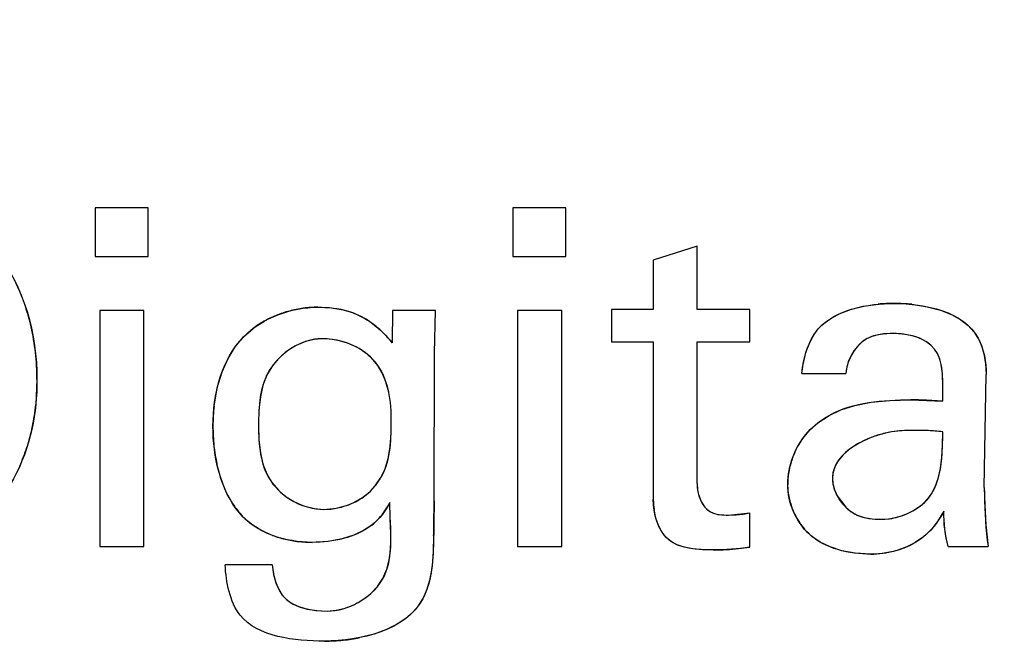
# Model space of a CAD drawing. Header units: inches. Extents: x 0 to 34, y 0 to 22.
# Tile 23 of 53: x 8.0613 to 8.2068, y 12.1018 to 12.1953. Entities that reach past the tile are written whole.
import ezdxf

# ---------------------------------------------------------------- set-up
doc = ezdxf.new("R2010")
doc.units = ezdxf.units.IN
doc.header["$LTSCALE"] = 1.87
doc.header["$MEASUREMENT"] = 0
doc.layers.get('0').update_dxf_attribs({"linetype": 'CONTINUOUS'})
doc.layers.add('DIMENSIONS', color=7, linetype='CONTINUOUS')
doc.styles.get("Standard").update_dxf_attribs({"font": 'txt', "width": 0.8})
doc.dimstyles.new('DIMSTYLE_1', dxfattribs={"dimtxt": 0.125, "dimasz": 0.18, "dimexe": 0.125, "dimexo": 0.0625, "dimgap": 0.0625, "dimtad": 0, "dimtih": 1, "dimtoh": 1, "dimdsep": 46, "dimtxsty": 'STANDARD', "dimblk": '_FILLED', "dimblk1": '_FILLED', "dimblk2": '_FILLED', "dimcen": 0.09, "dimadec": 0, "dimazin": 0, "dimtp": 0.001, "dimtm": 0.001, "dimtfac": 1, "dimtofl": 0, "dimtmove": 0, "dimatfit": 3, "dimldrblk": '_FILLED', "dimfxl": 1, "dimtolj": 1, "dimarcsym": 0})

# ---------------------------------------------------------------- blocks, each defined once
blk = doc.blocks.new('_FILLED')
at = {"color": 0, "linetype": 'BYBLOCK'}
blk.add_solid([(0, 0), (-1, 0.1736111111), (-1, -0.1736111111)], dxfattribs=at)
blk = doc.blocks.new('*D6')
at = {"layer": 'DIMENSIONS', "color": 2, "linetype": 'CONTINUOUS'}
for p, q in [((8.3470842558, 11.7387153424), (8.3470842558, 13.5723055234)), ((8.9348795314, 11.7387153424), (8.9348795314, 13.5723055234)), ((8.3470842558, 13.4473055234), (7.9870842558, 13.4473055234)), ((8.9348795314, 13.4473055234), (9.3324718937, 13.4473055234))]:
    blk.add_line(p, q, dxfattribs=at)
at = {"layer": 'DIMENSIONS', "color": 2, "linetype": 'CONTINUOUS', "xscale": 0.18, "yscale": 0.18, "zscale": 0.18}
blk.add_blockref('_FILLED', (8.3470842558, 13.4473055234), dxfattribs=at)
at = {"layer": 'DIMENSIONS', "color": 2, "linetype": 'CONTINUOUS', "xscale": 0.18, "yscale": 0.18, "zscale": 0.18, "rotation": 180}
blk.add_blockref('_FILLED', (8.9348795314, 13.4473055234), dxfattribs=at)
at = {"layer": 'DIMENSIONS', "color": 2, "linetype": 'CONTINUOUS', "insert": (9.3949718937, 13.5098055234), "char_height": 0.125, "width": 1.225, "attachment_point": 1, "line_spacing_factor": 0.9}
blk.add_mtext('14.93{\\Ftxt.shx;\\W1.000000;\\H0.125000; }[.588]', dxfattribs=at)
blk = doc.blocks.new('*D7')
at = {"layer": 'DIMENSIONS', "color": 2, "linetype": 'CONTINUOUS'}
for p, q in [((7.746690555, 11.7387153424), (7.746690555, 14.3223055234)), ((8.3470842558, 11.7374542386), (8.3470842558, 14.3223055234)), ((7.746690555, 14.1973055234), (7.379378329, 14.1973055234)), ((8.3470842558, 14.1973055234), (8.7070842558, 14.1973055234))]:
    blk.add_line(p, q, dxfattribs=at)
at = {"layer": 'DIMENSIONS', "color": 2, "linetype": 'CONTINUOUS', "xscale": 0.18, "yscale": 0.18, "zscale": 0.18}
blk.add_blockref('_FILLED', (7.746690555, 14.1973055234), dxfattribs=at)
at = {"layer": 'DIMENSIONS', "color": 2, "linetype": 'CONTINUOUS', "xscale": 0.18, "yscale": 0.18, "zscale": 0.18, "rotation": 180}
blk.add_blockref('_FILLED', (8.3470842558, 14.1973055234), dxfattribs=at)
at = {"layer": 'DIMENSIONS', "color": 2, "linetype": 'CONTINUOUS', "insert": (7.316878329, 14.2598055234), "char_height": 0.125, "width": 1.225, "attachment_point": 3, "line_spacing_factor": 0.9}
blk.add_mtext('15.25{\\Ftxt.shx;\\W1.000000;\\H0.125000; }[.600]', dxfattribs=at)
blk = doc.blocks.new('*D10')
at = {"layer": 'DIMENSIONS', "color": 2, "linetype": 'CONTINUOUS'}
for p, q in [((8.5782850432, 12.5752582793), (6.8718094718, 12.5752582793)), ((6.9968094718, 12.5752582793), (6.9968094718, 11.7282740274)), ((6.9968094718, 10.6312897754), (6.9968094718, 11.4782740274)), ((8.1410724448, 10.6312897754), (6.8718094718, 10.6312897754))]:
    blk.add_line(p, q, dxfattribs=at)
at = {"layer": 'DIMENSIONS', "color": 2, "linetype": 'CONTINUOUS', "xscale": 0.18, "yscale": 0.18, "zscale": 0.18}
for p, rotation in [((6.9968094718, 12.5752582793), 90), ((6.9968094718, 10.6312897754), 270)]:
    blk.add_blockref('_FILLED', p, dxfattribs=dict(at, rotation=rotation))
at = {"layer": 'DIMENSIONS', "color": 2, "linetype": 'CONTINUOUS', "insert": (6.9968094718, 11.6657740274), "char_height": 0.125, "width": 1.325, "attachment_point": 2, "line_spacing_factor": 0.9}
blk.add_mtext('49.38{\\Ftxt.shx;\\W1.000000;\\H0.125000; }[1.944]', dxfattribs=at)
blk = doc.blocks.new('*D13')
at = {"layer": 'DIMENSIONS', "color": 2, "linetype": 'CONTINUOUS'}
for p, q in [((8.6407850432, 12.5127582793), (8.6407850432, 3.4344774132)), ((8.2407850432, 5.9419774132), (8.2407850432, 3.4344774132)), ((8.2407850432, 3.5594774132), (7.8807850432, 3.5594774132)), ((8.6407850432, 3.5594774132), (9.0379003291, 3.5594774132))]:
    blk.add_line(p, q, dxfattribs=at)
at = {"layer": 'DIMENSIONS', "color": 2, "linetype": 'CONTINUOUS', "xscale": 0.18, "yscale": 0.18, "zscale": 0.18}
blk.add_blockref('_FILLED', (8.2407850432, 3.5594774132), dxfattribs=at)
at = {"layer": 'DIMENSIONS', "color": 2, "linetype": 'CONTINUOUS', "xscale": 0.18, "yscale": 0.18, "zscale": 0.18, "rotation": 180}
blk.add_blockref('_FILLED', (8.6407850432, 3.5594774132), dxfattribs=at)
at = {"layer": 'DIMENSIONS', "color": 2, "linetype": 'CONTINUOUS', "insert": (9.1004003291, 3.6219774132), "char_height": 0.125, "width": 1.225, "attachment_point": 1, "line_spacing_factor": 0.9}
blk.add_mtext('10.16{\\Ftxt.shx;\\W1.000000;\\H0.125000; }[.400]', dxfattribs=at)

msp = doc.modelspace()

# ---------------------------------------------------------------- linework, layer by layer
at = {"color": 7, "linetype": 'CONTINUOUS'}
for p, q in [((8.0724005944, 12.1674600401), (8.0724005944, 12.1602989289)), ((8.0802533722, 12.1674600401), (8.0724005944, 12.1674600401)), ((8.0802533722, 12.1602989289), (8.0802533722, 12.1674600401)), ((8.1341408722, 12.1674600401), (8.1341408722, 12.1602989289)), ((8.1419936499, 12.1674600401), (8.1341408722, 12.1674600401)), ((8.1419936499, 12.1602989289), (8.1419936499, 12.1674600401)), ((8.1613617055, 12.1618308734), (8.1549061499, 12.1597419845)), ((8.1613617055, 12.1524447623), (8.1613617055, 12.1618308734)), ((8.0724005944, 12.1602989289), (8.0802533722, 12.1602989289)), ((8.1341408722, 12.1602989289), (8.1419936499, 12.1602989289)), ((8.1549061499, 12.1597419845), (8.1549061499, 12.1524447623)), ((8.0730922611, 12.1523030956), (8.0730922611, 12.1174114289)), ((8.0796297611, 12.1523030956), (8.0730922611, 12.1523030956)), ((8.0796297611, 12.1174114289), (8.0796297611, 12.1523030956)), ((8.1163853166, 12.1523030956), (8.1163186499, 12.1475086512)), ((8.1227061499, 12.1523030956), (8.1163853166, 12.1523030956)), ((8.1225714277, 12.1459822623), (8.1227061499, 12.1523030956)), ((8.1348325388, 12.1523030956), (8.1348325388, 12.1174114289)), ((8.1413700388, 12.1523030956), (8.1348325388, 12.1523030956)), ((8.1413700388, 12.1174114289), (8.1413700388, 12.1523030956)), ((8.1487214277, 12.1524447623), (8.1487214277, 12.1476503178)), ((8.1549061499, 12.1524447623), (8.1487214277, 12.1524447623)), ((8.1691478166, 12.1524447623), (8.1613617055, 12.1524447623)), ((8.1691478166, 12.1476503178), (8.1691478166, 12.1524447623)), ((8.1487214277, 12.1476503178), (8.1549061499, 12.1476503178)), ((8.1549061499, 12.1476503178), (8.1549061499, 12.1243628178)), ((8.1613617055, 12.1267225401), (8.1613617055, 12.1476503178)), ((8.1613617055, 12.1476503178), (8.1691478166, 12.1476503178)), ((8.1225033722, 12.1241517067), (8.1225714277, 12.1459822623)), ((8.1768519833, 12.1429919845), (8.1833755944, 12.1429919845)), ((8.2038158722, 12.1261669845), (8.2041005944, 12.1428489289)), ((8.1929783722, 12.1390989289), (8.1976978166, 12.1388892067)), ((8.1660283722, 12.1220697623), (8.1691478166, 12.1224155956)), ((8.1691478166, 12.1173433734), (8.1691478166, 12.1224155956)), ((8.0730922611, 12.1174114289), (8.0796297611, 12.1174114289)), ((8.1348325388, 12.1174114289), (8.1413700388, 12.1174114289)), ((8.1984714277, 12.1174114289), (8.2043714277, 12.1174114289)), ((8.0985908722, 12.1146989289), (8.0916325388, 12.1146989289))]:
    msp.add_line(p, q, dxfattribs=at)
at = {"color": 40, "linetype": 'CONTINUOUS'}
for p, q in [((8.1053311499, 12.1527919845), (8.1073338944, 12.1527017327)), ((8.1073338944, 12.1527017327), (8.1090655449, 12.1524228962)), ((8.1090655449, 12.1524228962), (8.1106159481, 12.1519390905)), ((8.1825925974, 12.1519129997), (8.1841751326, 12.1524980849)), ((8.1841751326, 12.1524980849), (8.1860312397, 12.1529514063)), ((8.1860312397, 12.1529514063), (8.1881406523, 12.1532422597)), ((8.1931069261, 12.1532166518), (8.1953649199, 12.1528715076)), ((8.1953649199, 12.1528715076), (8.1973256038, 12.1523549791)), ((8.1973256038, 12.1523549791), (8.1989711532, 12.1517067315)), ((8.1106159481, 12.1519390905), (8.1120900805, 12.151228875)), ((8.1801646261, 12.1504398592), (8.1812660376, 12.1512216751)), ((8.1812660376, 12.1512216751), (8.1825925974, 12.1519129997)), ((8.1989711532, 12.1517067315), (8.2003548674, 12.1509341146)), ((8.2003548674, 12.1509341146), (8.2014439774, 12.1500889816)), ((8.0943601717, 12.1484160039), (8.0957775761, 12.1496617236)), ((8.178614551, 12.1486912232), (8.1792797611, 12.1495975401)), ((8.2014439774, 12.1500889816), (8.2022900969, 12.1491765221)), ((8.0931316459, 12.1469511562), (8.0943601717, 12.1484160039)), ((8.1047862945, 12.1480412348), (8.1034875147, 12.1477139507)), ((8.1059561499, 12.1481392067), (8.1047862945, 12.1480412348)), ((8.1780212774, 12.1475882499), (8.178614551, 12.1486912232)), ((8.1863968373, 12.1480982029), (8.1856726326, 12.1475871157)), ((8.1872095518, 12.148472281), (8.1863968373, 12.1480982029)), ((8.1881368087, 12.1487220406), (8.1872095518, 12.148472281)), ((8.1891915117, 12.1488589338), (8.1881368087, 12.1487220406)), ((8.1904005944, 12.1488989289), (8.1891915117, 12.1488589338)), ((8.1931832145, 12.1485624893), (8.1918879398, 12.148807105)), ((8.1942815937, 12.1481973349), (8.1931832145, 12.1485624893)), ((8.1951895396, 12.1477333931), (8.1942815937, 12.1481973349)), ((8.2029200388, 12.1482072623), (8.2033918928, 12.1471553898)), ((8.0920620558, 12.1452149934), (8.0931316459, 12.1469511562)), ((8.1034875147, 12.1477139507), (8.102140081, 12.1471346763)), ((8.1126188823, 12.1458680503), (8.111561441, 12.1466041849)), ((8.177516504, 12.1462675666), (8.1780212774, 12.1475882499)), ((8.1856726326, 12.1475871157), (8.1849840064, 12.1469008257)), ((8.1959087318, 12.147194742), (8.1951895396, 12.1477333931)), ((8.1964505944, 12.1466058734), (8.1959087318, 12.147194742)), ((8.1968912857, 12.1459405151), (8.1964505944, 12.1466058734)), ((8.2033918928, 12.1471553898), (8.2037649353, 12.1459157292)), ((8.0911799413, 12.1432283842), (8.0920620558, 12.1452149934)), ((8.1134700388, 12.1450739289), (8.1126188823, 12.1458680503)), ((8.1141936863, 12.1441929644), (8.1134700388, 12.1450739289)), ((8.1771222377, 12.1447323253), (8.177516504, 12.1462675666)), ((8.1972414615, 12.145110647), (8.1968912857, 12.1459405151)), ((8.197483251, 12.1441243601), (8.1972414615, 12.145110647)), ((8.2037649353, 12.1459157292), (8.2040112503, 12.1444799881)), ((8.098626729, 12.1441173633), (8.0978161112, 12.1427759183)), ((8.1148407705, 12.143104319), (8.1141936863, 12.1441929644)), ((8.1768519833, 12.1429919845), (8.1771222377, 12.1447323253)), ((8.1835205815, 12.1439890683), (8.1833755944, 12.1429919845)), ((8.1976205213, 12.1429921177), (8.197483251, 12.1441243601)), ((8.2040112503, 12.1444799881), (8.2041005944, 12.1428489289)), ((8.0638283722, 12.1420892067), (8.0636522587, 12.1384266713)), ((8.0904705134, 12.1408738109), (8.0911799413, 12.1432283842)), ((8.0978161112, 12.1427759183), (8.0972247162, 12.1412620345)), ((8.1153904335, 12.1417823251), (8.1148407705, 12.143104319)), ((8.1976775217, 12.1417328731), (8.1976205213, 12.1429921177)), ((8.0899982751, 12.1381707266), (8.0904705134, 12.1408738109)), ((8.0972247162, 12.1412620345), (8.0968322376, 12.1395353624)), ((8.1158131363, 12.140224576), (8.1153904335, 12.1417823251)), ((8.0968322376, 12.1395353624), (8.0966252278, 12.1375762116)), ((8.1826106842, 12.1376186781), (8.1846844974, 12.1382817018)), ((8.1846844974, 12.1382817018), (8.1871158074, 12.1387559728)), ((8.1871158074, 12.1387559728), (8.1898759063, 12.1390214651)), ((8.1898759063, 12.1390214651), (8.1929783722, 12.1390989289)), ((8.1161573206, 12.1341794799), (8.1161825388, 12.1363864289)), ((8.1792077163, 12.1356824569), (8.1808797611, 12.1368072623)), ((8.1808797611, 12.1368072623), (8.1826106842, 12.1376186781)), ((8.0631473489, 12.1351217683), (8.0631326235, 12.1350516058)), ((8.0965700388, 12.1353489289), (8.096629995, 12.1331891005)), ((8.1778775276, 12.1344717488), (8.1792077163, 12.1356824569)), ((8.1160231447, 12.1321816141), (8.1161573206, 12.1341794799)), ((8.1768036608, 12.133122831), (8.1778775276, 12.1344717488)), ((8.1920023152, 12.1345605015), (8.1900919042, 12.1343575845)), ((8.1939408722, 12.1345822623), (8.1920023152, 12.1345605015)), ((8.1976425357, 12.1323790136), (8.1976978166, 12.1343725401)), ((8.096629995, 12.1331891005), (8.0968398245, 12.1312800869)), ((8.1157304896, 12.1304125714), (8.1160231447, 12.1321816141)), ((8.1850963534, 12.132584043), (8.1838548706, 12.1317634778)), ((8.186558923, 12.1333086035), (8.1850963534, 12.132584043)), ((8.1975393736, 12.130578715), (8.1976425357, 12.1323790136)), ((8.0968398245, 12.1312800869), (8.0972249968, 12.1295941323)), ((8.182896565, 12.1309130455), (8.1822087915, 12.130072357)), ((8.1838548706, 12.1317634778), (8.182896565, 12.1309130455)), ((8.1973370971, 12.1289372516), (8.1975393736, 12.130578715)), ((8.091057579, 12.1273212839), (8.0904152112, 12.1296198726)), ((8.0972249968, 12.1295941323), (8.0977852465, 12.1281432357)), ((8.1152786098, 12.1289153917), (8.1157304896, 12.1304125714)), ((8.1817248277, 12.129196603), (8.1814535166, 12.1283332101)), ((8.1822087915, 12.130072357), (8.1817248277, 12.129196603)), ((8.0977852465, 12.1281432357), (8.0985434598, 12.1268689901)), ((8.1138089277, 12.1263767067), (8.1146586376, 12.1276200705)), ((8.1146586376, 12.1276200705), (8.1152786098, 12.1289153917)), ((8.1970135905, 12.1274836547), (8.1973370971, 12.1289372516)), ((8.0918528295, 12.1253773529), (8.091057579, 12.1273212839)), ((8.0985434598, 12.1268689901), (8.0995100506, 12.1257506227)), ((8.1129981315, 12.1254880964), (8.1138089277, 12.1263767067)), ((8.1613617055, 12.1267225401), (8.1614398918, 12.1257760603)), ((8.1748768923, 12.1251346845), (8.1747630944, 12.1265864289)), ((8.1813686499, 12.1274892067), (8.1814348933, 12.1267137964)), ((8.1814348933, 12.1267137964), (8.1816694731, 12.1258127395)), ((8.1960297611, 12.1251961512), (8.1965712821, 12.1262362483)), ((8.1965712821, 12.1262362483), (8.1970135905, 12.1274836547)), ((8.2038158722, 12.1261669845), (8.2038819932, 12.1235264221)), ((8.092776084, 12.1237242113), (8.0918528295, 12.1253773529)), ((8.1106593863, 12.1239270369), (8.1119509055, 12.124658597)), ((8.1119509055, 12.124658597), (8.1129981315, 12.1254880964)), ((8.1616572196, 12.1248685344), (8.1619711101, 12.1240920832)), ((8.1816694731, 12.1258127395), (8.1820806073, 12.1248934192)), ((8.1820806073, 12.1248934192), (8.1833558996, 12.1232257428)), ((8.1954050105, 12.1243894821), (8.1960297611, 12.1251961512)), ((8.103408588, 12.1233736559), (8.1048197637, 12.123019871)), ((8.1619711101, 12.1240920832), (8.1623517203, 12.1234587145)), ((8.1623517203, 12.1234587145), (8.1627788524, 12.1229663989)), ((8.1833558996, 12.1232257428), (8.1841572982, 12.1225666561)), ((8.1935500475, 12.122871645), (8.1945712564, 12.1235949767)), ((8.1945712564, 12.1235949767), (8.1954050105, 12.1243894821)), ((8.2038819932, 12.1235264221), (8.2040386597, 12.1206219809)), ((8.1048197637, 12.123019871), (8.1061728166, 12.1229044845)), ((8.1061728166, 12.1229044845), (8.1076654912, 12.1230186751)), ((8.1552829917, 12.1215997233), (8.1550124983, 12.1228842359)), ((8.1627788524, 12.1229663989), (8.1632481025, 12.1226015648)), ((8.1632481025, 12.1226015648), (8.1638010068, 12.1223395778)), ((8.1638010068, 12.1223395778), (8.1644558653, 12.1221721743)), ((8.1644558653, 12.1221721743), (8.1651907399, 12.1220902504)), ((8.1651907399, 12.1220902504), (8.1660283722, 12.1220697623)), ((8.1660283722, 12.1220697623), (8.1671607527, 12.1221077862)), ((8.1671607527, 12.1221077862), (8.1682013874, 12.1222235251)), ((8.1682013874, 12.1222235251), (8.1691478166, 12.1224155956)), ((8.1841572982, 12.1225666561), (8.1850518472, 12.1220544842)), ((8.1850518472, 12.1220544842), (8.1860688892, 12.1217025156)), ((8.1860688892, 12.1217025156), (8.1872364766, 12.1215053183)), ((8.1978339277, 12.1226267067), (8.1968993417, 12.1211000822)), ((8.1979075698, 12.1206873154), (8.1978339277, 12.1226267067)), ((8.0957402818, 12.1205524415), (8.0946587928, 12.1214221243)), ((8.0970547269, 12.1197586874), (8.0957402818, 12.1205524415)), ((8.1133054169, 12.1205965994), (8.112073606, 12.1197661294)), ((8.1161195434, 12.1193345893), (8.1160351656, 12.1215479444)), ((8.1556711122, 12.1205098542), (8.1552829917, 12.1215997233)), ((8.1561515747, 12.1196029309), (8.1556711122, 12.1205098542)), ((8.1872364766, 12.1215053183), (8.1885978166, 12.1214461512)), ((8.1885978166, 12.1214461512), (8.1898126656, 12.1215335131)), ((8.1968993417, 12.1211000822), (8.1959038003, 12.1198541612)), ((8.1981256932, 12.1189427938), (8.1979075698, 12.1206873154)), ((8.2040386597, 12.1206219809), (8.2043714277, 12.1174114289)), ((8.098643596, 12.1190584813), (8.0970547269, 12.1197586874)), ((8.1106365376, 12.1190821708), (8.1089057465, 12.1185353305)), ((8.112073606, 12.1197661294), (8.1106365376, 12.1190821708)), ((8.116098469, 12.1173452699), (8.1161195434, 12.1193345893)), ((8.1224425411, 12.1189552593), (8.1223726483, 12.1166958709)), ((8.1224447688, 12.1190582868), (8.1224425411, 12.1189552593)), ((8.156746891, 12.1188277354), (8.1561515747, 12.1196029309)), ((8.1574926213, 12.1181842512), (8.156746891, 12.1188277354)), ((8.1795799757, 12.1180590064), (8.1783530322, 12.1189013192)), ((8.1948141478, 12.1188383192), (8.193606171, 12.118012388)), ((8.1959038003, 12.1198541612), (8.1948141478, 12.1188383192)), ((8.1984714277, 12.1174114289), (8.1981256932, 12.1189427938)), ((8.1068523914, 12.118168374), (8.1045047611, 12.1180350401)), ((8.1089057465, 12.1185353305), (8.1068523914, 12.118168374)), ((8.1159168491, 12.1156151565), (8.116098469, 12.1173452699)), ((8.1584083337, 12.1176822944), (8.1574926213, 12.1181842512)), ((8.1594868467, 12.1173179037), (8.1584083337, 12.1176822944)), ((8.1607573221, 12.117076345), (8.1594868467, 12.1173179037)), ((8.18102416, 12.1173597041), (8.1795799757, 12.1180590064)), ((8.1827408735, 12.1168066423), (8.18102416, 12.1173597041)), ((8.1223726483, 12.1166958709), (8.1222082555, 12.1145872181)), ((8.1621942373, 12.116953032), (8.1607573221, 12.117076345)), ((8.1637353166, 12.1169225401), (8.1621942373, 12.116953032)), ((8.1847572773, 12.1164357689), (8.1827408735, 12.1168066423)), ((8.1870644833, 12.1162989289), (8.1847572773, 12.1164357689)), ((8.0985908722, 12.1146989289), (8.0987794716, 12.113290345)), ((8.1155402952, 12.1140648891), (8.1159168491, 12.1156151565)), ((8.1222082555, 12.1145872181), (8.121904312, 12.1127269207)), ((8.0987794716, 12.113290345), (8.0991045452, 12.1120898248)), ((8.1149533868, 12.1127030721), (8.1155402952, 12.1140648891)), ((8.0991045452, 12.1120898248), (8.0995442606, 12.1110727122)), ((8.1131444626, 12.1104688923), (8.114136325, 12.1114983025)), ((8.114136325, 12.1114983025), (8.1149533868, 12.1127030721)), ((8.121904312, 12.1127269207), (8.1214417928, 12.1110903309)), ((8.0995442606, 12.1110727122), (8.1000773, 12.1102446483)), ((8.1000773, 12.1102446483), (8.1007475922, 12.1095463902)), ((8.1214417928, 12.1110903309), (8.1208353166, 12.1096933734)), ((8.1007475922, 12.1095463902), (8.101579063, 12.1089739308)), ((8.101579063, 12.1089739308), (8.1025840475, 12.1085172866)), ((8.1201985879, 12.1086741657), (8.1193671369, 12.1077010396)), ((8.1025840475, 12.1085172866), (8.1037755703, 12.1081774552)), ((8.1037755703, 12.1081774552), (8.1051730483, 12.1079623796)), ((8.1051730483, 12.1079623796), (8.1067283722, 12.1078892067)), ((8.1067283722, 12.1078892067), (8.1080352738, 12.1079980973)), ((8.1080352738, 12.1079980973), (8.1093906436, 12.1083266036)), ((8.1193671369, 12.1077010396), (8.1183389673, 12.1067964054)), ((8.1170550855, 12.1059403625), (8.1154971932, 12.1051610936)), ((8.1183389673, 12.1067964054), (8.1170550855, 12.1059403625)), ((8.1136617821, 12.104490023), (8.1115157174, 12.1039494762)), ((8.1154971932, 12.1051610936), (8.1136617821, 12.104490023))]:
    msp.add_line(p, q, dxfattribs=at)
for centre, radius, start, end in [((8.0360023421, 12.1442341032), 0.0275191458, 19.3647051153, 26.1185597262), ((8.0324560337, 12.1429849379), 0.0312790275, 12.796836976, 19.3694885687), ((8.1054463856, 12.1360865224), 0.0167116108, 97.7787869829, 104.9927297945), ((8.1053472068, 12.1368777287), 0.0159142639, 90.0578092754, 97.8105510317), ((8.1905078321, 12.1266863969), 0.0266611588, 89.9379500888, 95.0938615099), ((8.1905374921, 12.1280621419), 0.0252853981, 84.1676902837, 90.0017823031), ((8.1050394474, 12.1371104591), 0.0156093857, 112.1186954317, 119.3987116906), ((8.1053962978, 12.1362464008), 0.0165442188, 104.9684087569, 112.1368681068), ((8.1055103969, 12.1396913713), 0.0132818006, 52.7086819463, 60.3044677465), ((8.0293023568, 12.14225829), 0.0345153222, 6.3982365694, 12.8135639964), ((8.1043661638, 12.138298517), 0.0142438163, 119.3851048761, 127.0828743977), ((8.1047373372, 12.1386692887), 0.0145633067, 45.1616196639, 52.7253141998), ((8.1855416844, 12.1439052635), 0.0084624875, 129.4496024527, 137.7282197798), ((8.1059429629, 12.1373790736), 0.0107601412, 82.0862045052, 89.9297814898), ((8.1058620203, 12.1367416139), 0.0114026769, 74.4802637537, 82.1243705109), ((8.1043721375, 12.1382894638), 0.0150901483, 37.6575604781, 45.1952430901), ((8.1904061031, 12.1368963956), 0.0120025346, 82.9081508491, 90.0262967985), ((8.1970090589, 12.1450549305), 0.0066990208, 28.0710464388, 37.9702943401), ((8.1069117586, 12.1380480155), 0.010263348, 117.7053084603, 126.2033777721), ((8.1059239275, 12.1369394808), 0.0111954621, 66.8843611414, 74.5145872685), ((8.1062679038, 12.1377346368), 0.0103291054, 59.1703376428, 66.9076089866), ((8.1900795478, 12.1425608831), 0.0066932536, 139.5785072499, 148.5778802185), ((8.0279242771, 12.1420853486), 0.0359040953, 0.0061567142, 6.4274289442), ((8.1066407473, 12.1382532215), 0.0099303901, 134.6536588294, 143.8057402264), ((8.1070394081, 12.1378616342), 0.0104891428, 126.1646872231, 134.6994302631), ((8.1901575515, 12.1424507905), 0.0068129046, 157.5448840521, 166.9507313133), ((8.190401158, 12.1423579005), 0.0070735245, 148.5329479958, 157.6032107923), ((8.1253133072, 12.1400645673), 0.0723834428, 0.2262342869, 1.3206797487), ((7.906612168, 12.1392948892), 0.2910859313, 359.9201476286, 0.2077565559), ((8.0323384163, 12.1415196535), 0.0314662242, 348.2685080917, 354.3589848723), ((8.1156207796, 12.1352151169), 0.0257924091, 173.4198939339, 180.0205338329), ((8.1929378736, 12.0953756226), 0.0437233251, 87.9814544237, 89.9469300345), ((8.1921683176, 12.0737000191), 0.0654125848, 86.6021198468, 87.9765500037), ((8.1879700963, 12.0032468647), 0.1359907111, 85.8980011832, 86.595748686), ((8.0342298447, 12.1411518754), 0.0295395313, 342.0627513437, 348.0819718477), ((8.1172344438, 12.1351914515), 0.0274060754, 179.9698493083, 186.1231806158), ((8.1928800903, 12.118464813), 0.0161336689, 106.6687364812, 113.0665310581), ((8.1928751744, 12.1185528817), 0.016047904, 99.987604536, 106.7421136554), ((8.1939449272, 12.1001869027), 0.0343953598, 87.82684811, 90.006754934), ((8.1939942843, 12.1014880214), 0.0330933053, 85.6659742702, 87.8268199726), ((8.1940918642, 12.1027750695), 0.0318025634, 83.4894828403, 85.6660416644), ((8.0361366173, 12.1405309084), 0.0275341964, 335.9021161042, 342.0701298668), ((8.1143879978, 12.134875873), 0.0245422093, 186.0994656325, 192.3663485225), ((8.1866177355, 12.12649761), 0.0118410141, 145.977759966, 154.521041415), ((8.1869351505, 12.1263391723), 0.0121957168, 154.490583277, 162.8292193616), ((8.1865979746, 12.1264365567), 0.011844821, 162.7977901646, 171.3386816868), ((8.1856827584, 12.1265718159), 0.0109196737, 171.3171222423, 179.92332515), ((8.1855935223, 12.1274906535), 0.0042248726, 168.4965056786, 180.0196205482), ((8.1064279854, 12.1328125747), 0.0098857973, 225.5902255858, 234.3494825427), ((8.1067319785, 12.1332250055), 0.0103981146, 234.3128953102, 242.838999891), ((8.1676074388, 12.1267732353), 0.0062476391, 189.184160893, 197.7501807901), ((8.1850792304, 12.1267229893), 0.0103252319, 188.8488023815, 196.9403348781), ((8.1040987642, 12.131006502), 0.0134623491, 212.7474876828, 220.0230151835), ((8.1066432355, 12.1330367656), 0.0101901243, 242.7997927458, 251.4924479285), ((8.1060394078, 12.1337687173), 0.0108723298, 278.6015234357, 286.8711972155), ((8.1060893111, 12.1336346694), 0.010729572, 286.8239285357, 295.2097123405), ((8.1072199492, 12.1281662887), 0.0097126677, 325.7048462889, 334.2193331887), ((7.9077402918, 12.1241894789), 0.2147630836, 359.2737671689, 359.9899229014), ((8.1653596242, 12.1243715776), 0.0104534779, 180.0480124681, 188.1799170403), ((8.185384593, 12.126810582), 0.0106428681, 196.9124310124, 204.9785969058), ((8.1007202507, 12.1279786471), 0.0089291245, 219.0862375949, 227.2468403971), ((8.1071693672, 12.128195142), 0.0097707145, 317.366039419, 325.7321946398), ((8.1851490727, 12.1266956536), 0.0103808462, 204.9525278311, 212.967605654), ((8.188445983, 12.1311401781), 0.009703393, 278.0967951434, 285.8590855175), ((8.1883454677, 12.1315174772), 0.0100938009, 285.8226655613, 293.4876861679), ((8.1884889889, 12.131201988), 0.0097472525, 293.4530580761, 301.2805658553), ((8.1074674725, 12.1279150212), 0.0093616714, 308.5795522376, 317.3915811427), ((7.8543024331, 12.1248661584), 0.2682052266, 358.7591869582, 359.2739145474), ((8.1845413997, 12.1262965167), 0.0096538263, 212.9427201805, 221.5485266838), ((8.1041417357, 12.1340074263), 0.0159279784, 249.806755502, 256.7000313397), ((8.1838617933, 12.1256931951), 0.0087450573, 221.5434770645, 230.9551502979), ((8.1044975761, 12.1354734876), 0.0174365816, 256.6703587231, 263.3159672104), ((8.1045162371, 12.1355187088), 0.0174836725, 263.2724776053, 269.9623917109), ((8.1648332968, 12.1417729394), 0.0248076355, 276.1764327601, 280.0157581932), ((8.187740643, 12.1280515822), 0.0116271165, 292.5832205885, 300.2961561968), ((8.1637859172, 12.1567490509), 0.039826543, 269.9272043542, 272.7490419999), ((8.1642315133, 12.147378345), 0.0304452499, 272.7572266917, 276.1674040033), ((8.1870557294, 12.1298397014), 0.0135407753, 270.0370407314, 277.5882287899), ((8.1870484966, 12.1299596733), 0.0136606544, 277.5518516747, 285.0840965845), ((8.1872579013, 12.129204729), 0.0128772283, 285.0586212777, 292.5960760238), ((8.1063213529, 12.1181430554), 0.0102687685, 303.5142836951, 311.6403428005), ((8.106211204, 12.1182039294), 0.010376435, 287.8429909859, 295.792951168), ((8.1060727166, 12.1185058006), 0.0107084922, 295.7573160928, 303.5518021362), ((8.1137155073, 12.1134328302), 0.0080420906, 323.7208518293, 332.2907060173), ((8.106297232, 12.1306824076), 0.0272418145, 270.0245987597, 275.8568833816), ((8.1064660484, 12.1292402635), 0.0257899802, 275.8107333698, 281.2914404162)]:
    msp.add_arc(centre, radius, start, end, dxfattribs=at)
at = {"color": 7, "linetype": 'CONTINUOUS'}
msp.add_arc((8.1939762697, 12.1014607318), 0.0331215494, 83.5486060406, 90.0612329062, dxfattribs=at)
for points in [[(8.0576436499, 12.1610655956), (8.0619612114, 12.1560039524), (8.0638283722, 12.1487421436), (8.0638283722, 12.1420892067)], [(8.1792797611, 12.1495975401), (8.181937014, 12.1525269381), (8.1865816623, 12.1533475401), (8.1905367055, 12.1533475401)], [(8.1905367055, 12.1533475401), (8.1950059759, 12.1533475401), (8.2008198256, 12.1521523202), (8.2029200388, 12.1482072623)], [(8.1768519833, 12.1429919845), (8.1771130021, 12.1453232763), (8.1777564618, 12.1478135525), (8.1792797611, 12.1495975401)], [(8.1134700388, 12.1450739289), (8.1116336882, 12.1470601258), (8.1086611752, 12.1481392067), (8.1059561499, 12.1481392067)], [(8.1964505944, 12.1466058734), (8.1951482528, 12.1483249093), (8.1925572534, 12.1488989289), (8.1904005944, 12.1488989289)], [(8.2029200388, 12.1482072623), (8.2037797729, 12.1465929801), (8.2041005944, 12.1446778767), (8.2041005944, 12.1428489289)], [(8.1161825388, 12.1363864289), (8.1161825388, 12.1394201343), (8.1155735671, 12.1428879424), (8.1134700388, 12.1450739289)], [(8.1808797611, 12.1368072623), (8.1844699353, 12.1387967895), (8.1888737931, 12.1390989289), (8.1929783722, 12.1390989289)], [(8.0937894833, 12.1223489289), (8.0909016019, 12.1257797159), (8.0898283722, 12.1307214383), (8.0898283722, 12.1352058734)], [(8.1061728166, 12.1229044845), (8.1089689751, 12.1229044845), (8.1121050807, 12.1241596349), (8.1138089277, 12.1263767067)], [(8.1885978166, 12.1214461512), (8.1913726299, 12.1214461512), (8.1945058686, 12.1228772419), (8.1960297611, 12.1251961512)], [(8.1045047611, 12.1180350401), (8.1006544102, 12.1180350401), (8.0962133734, 12.1193572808), (8.0937894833, 12.1223489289)], [(8.1984714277, 12.1174114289), (8.1979967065, 12.1190972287), (8.1978339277, 12.1208753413), (8.1978339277, 12.1226267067)], [(8.1691478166, 12.1173433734), (8.1673661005, 12.1170268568), (8.1655449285, 12.1169225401), (8.1637353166, 12.1169225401)], [(8.1208353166, 12.1096933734), (8.1183867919, 12.105024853), (8.1115805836, 12.1034405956), (8.1063089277, 12.1034405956)]]:
    msp.add_open_spline(points, degree=3, dxfattribs=at)
for points, knots in [([(8.0898283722, 12.1352058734), (8.0898283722, 12.1398677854), (8.0921262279, 12.1494560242), (8.1014007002, 12.1527919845), (8.1053311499, 12.1527919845)], [0, 0, 0, 0, 0.5425646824, 1, 1, 1, 1]), ([(8.1053311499, 12.1527919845), (8.1068380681, 12.1527919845), (8.111090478, 12.1524439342), (8.1146834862, 12.1496281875), (8.1163186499, 12.1475086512)], [0, 0, 0, 0, 0.3601712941, 1, 1, 1, 1]), ([(8.1059561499, 12.1481392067), (8.1029172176, 12.1481392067), (8.0968985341, 12.1442344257), (8.0965700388, 12.1380885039), (8.0965700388, 12.1353489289)], [0, 0, 0, 0, 0.5259026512, 1, 1, 1, 1]), ([(8.1904005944, 12.1488989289), (8.1890871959, 12.1488989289), (8.1855454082, 12.1486390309), (8.1834925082, 12.1450097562), (8.1833755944, 12.1429919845)], [0, 0, 0, 0, 0.3938752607, 1, 1, 1, 1]), ([(8.1976978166, 12.1388892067), (8.1976978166, 12.1398257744), (8.197706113, 12.1423851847), (8.197515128, 12.1452983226), (8.1964505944, 12.1466058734)], [0, 0, 0, 0, 0.3571054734, 1, 1, 1, 1]), ([(8.0638283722, 12.1420892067), (8.0638283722, 12.1396229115), (8.0631515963, 12.1321324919), (8.0594526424, 12.1246852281), (8.0554867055, 12.1215142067)], [0, 0, 0, 0, 0.3269173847, 1, 1, 1, 1]), ([(8.1138089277, 12.1263767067), (8.1141610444, 12.1268331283), (8.1161562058, 12.1297159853), (8.1161825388, 12.1334906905), (8.1161825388, 12.1363864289)], [0, 0, 0, 0, 0.166021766, 1, 1, 1, 1]), ([(8.1747630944, 12.1265864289), (8.1747630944, 12.129356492), (8.1764089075, 12.1336538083), (8.1797327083, 12.136139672), (8.1808797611, 12.1368072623)], [0, 0, 0, 0, 0.6760797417, 1, 1, 1, 1]), ([(8.0965700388, 12.1353489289), (8.0965700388, 12.1325402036), (8.0970148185, 12.1262656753), (8.1032171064, 12.1229044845), (8.1061728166, 12.1229044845)], [0, 0, 0, 0, 0.4872507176, 1, 1, 1, 1]), ([(8.1939408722, 12.1345822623), (8.1929154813, 12.1345822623), (8.1881803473, 12.1346573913), (8.1813686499, 12.1314186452), (8.1813686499, 12.1274892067)], [0, 0, 0, 0, 0.2069477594, 1, 1, 1, 1]), ([(8.1960297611, 12.1251961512), (8.1971210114, 12.1269587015), (8.1976234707, 12.1302267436), (8.1976687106, 12.1333205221), (8.1976978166, 12.1343725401)], [0, 0, 0, 0, 0.6632728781, 1, 1, 1, 1]), ([(8.1613617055, 12.1267225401), (8.1613617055, 12.1251854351), (8.1624144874, 12.122176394), (8.1651147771, 12.1220697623), (8.1660283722, 12.1220697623)], [0, 0, 0, 0, 0.6272105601, 1, 1, 1, 1]), ([(8.1870644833, 12.1162989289), (8.183857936, 12.1162989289), (8.1773668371, 12.1176987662), (8.1747630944, 12.1239331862), (8.1747630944, 12.1265864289)], [0, 0, 0, 0, 0.5472119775, 1, 1, 1, 1]), ([(8.1813686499, 12.1274892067), (8.1813686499, 12.1253164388), (8.1838958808, 12.1217340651), (8.1873808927, 12.1214461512), (8.1885978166, 12.1214461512)], [0, 0, 0, 0, 0.6409927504, 1, 1, 1, 1]), ([(8.2038158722, 12.1261669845), (8.2038158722, 12.1257988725), (8.2038830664, 12.1228750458), (8.2040223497, 12.1199442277), (8.2043714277, 12.1174114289)], [0, 0, 0, 0, 0.1258565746, 1, 1, 1, 1]), ([(8.1159658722, 12.1239419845), (8.1153447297, 12.1226544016), (8.112450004, 12.1189798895), (8.1075554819, 12.1180350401), (8.1045047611, 12.1180350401)], [0, 0, 0, 0, 0.3190806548, 1, 1, 1, 1]), ([(8.1067283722, 12.1078892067), (8.1097941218, 12.1078892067), (8.1174245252, 12.1121635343), (8.1159658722, 12.1200638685), (8.1159658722, 12.1239419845)], [0, 0, 0, 0, 0.4415047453, 1, 1, 1, 1]), ([(8.1225033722, 12.1241517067), (8.1225033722, 12.1223401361), (8.1224368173, 12.1175355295), (8.1222508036, 12.1124007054), (8.1208353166, 12.1096933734)], [0, 0, 0, 0, 0.3722450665, 1, 1, 1, 1]), ([(8.1637353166, 12.1169225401), (8.161454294, 12.1169225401), (8.156270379, 12.1171614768), (8.1549061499, 12.1222807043), (8.1549061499, 12.1243628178)], [0, 0, 0, 0, 0.522794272, 1, 1, 1, 1]), ([(8.1978339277, 12.1226267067), (8.197153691, 12.1213679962), (8.1946226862, 12.1177312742), (8.1899581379, 12.1162989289), (8.1870644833, 12.1162989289)], [0, 0, 0, 0, 0.3308563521, 1, 1, 1, 1]), ([(8.1063089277, 12.1034405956), (8.101957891, 12.1034405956), (8.0931694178, 12.1043546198), (8.0917873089, 12.1121289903), (8.0916325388, 12.1146989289)], [0, 0, 0, 0, 0.6282512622, 1, 1, 1, 1]), ([(8.0985908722, 12.1146989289), (8.0987112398, 12.1129687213), (8.0999102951, 12.108618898), (8.104533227, 12.1078892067), (8.1067283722, 12.1078892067)], [0, 0, 0, 0, 0.4413727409, 1, 1, 1, 1])]:
    msp.add_open_spline(points, degree=3, knots=knots, dxfattribs=at)

# ---------------------------------------------------------------- dimensions: what is measured, and where the dimension line sits
at = {"layer": 'DIMENSIONS', "color": 2, "linetype": 'CONTINUOUS'}
for base, p1, p2, angle, picture, middle in [((7.746690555, 14.1973055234), (8.3470842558, 11.6749542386), (7.746690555, 11.6762153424), 180, '*D7', (6.704378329, 14.1973055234)), ((8.3470842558, 13.4473055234), (8.9348795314, 11.6762153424), (8.3470842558, 11.6762153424), 180, '*D6', (10.0074718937, 13.4473055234)), ((6.9968094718, 12.5752582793), (8.2035724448, 10.6312897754), (8.6407850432, 12.5752582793), 90, '*D10', (6.9968094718, 11.6032740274)), ((8.2407850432, 3.5594774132), (8.6407850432, 12.5752582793), (8.2407850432, 6.0044774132), 180, '*D13', (9.7129003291, 3.5594774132))]:
    dim = msp.add_linear_dim(base=base, p1=p1, p2=p2, angle=angle, dimstyle='DIMSTYLE_1', dxfattribs=at)
    dim.commit()
    dim.dimension.update_dxf_attribs({"geometry": picture, "text_midpoint": middle, "dimtype": 160})

doc.saveas('drawing.dxf')
